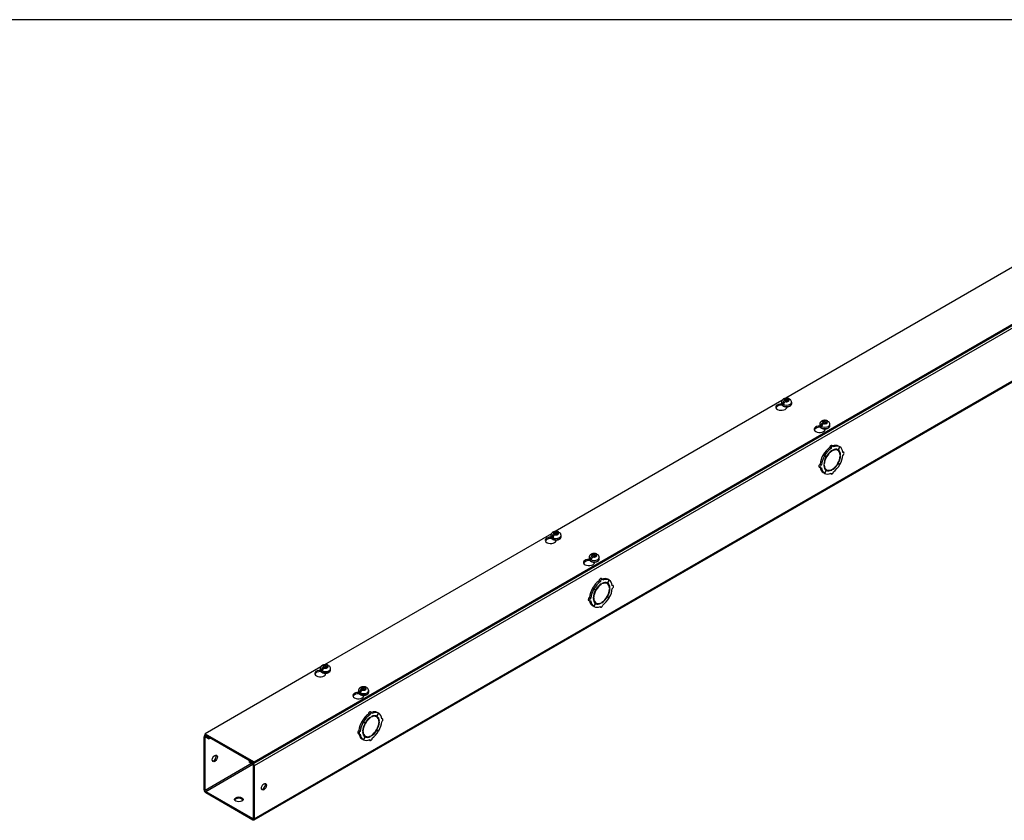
# Model space of a CAD drawing. Header units: inches. Extents: x 1 to 240, y -1 to 159.
# Tile 8 of 9: x 180 to 216, y 130 to 159. Entities that reach past the tile are written whole.
import ezdxf

# ---------------------------------------------------------------- set-up
doc = ezdxf.new("R2010")
doc.units = ezdxf.units.IN
doc.header["$MEASUREMENT"] = 0
for name, color, linetype in [('COM56308-1', 7, 'Continuous'), ('COM70721-5', 7, 'Continuous'), ('Default', 7, 'Continuous'), ('SCS19515', 7, 'Continuous')]:
    doc.layers.add(name, color=color, linetype=linetype)

# ---------------------------------------------------------------- blocks, each defined once
blk = doc.blocks.new('SE5')
at = {"layer": 'COM56308-1', "color": 7, "linetype": 'Continuous'}
for p, q in [((188.545, 131.906), (230.927, 156.375)), ((188.545, 131.859), (230.927, 156.329)), ((216.445, 150.097), (208.104, 145.281)), ((207.96, 145.198), (199.618, 140.382)), ((207.963, 145.026), (207.963, 145.034)), ((207.967, 145.028), (207.963, 145.026)), ((208.14, 144.942), (208.14, 144.97)), ((209.369, 144.214), (209.369, 144.222)), ((209.374, 144.216), (209.369, 144.214)), ((209.546, 144.13), (209.546, 144.158)), ((199.474, 140.299), (191.133, 135.483)), ((199.478, 140.127), (199.478, 140.135)), ((199.482, 140.129), (199.478, 140.127)), ((199.654, 140.043), (199.654, 140.071)), ((200.884, 139.315), (200.884, 139.323)), ((200.888, 139.317), (200.884, 139.315)), ((201.061, 139.231), (201.061, 139.259)), ((190.989, 135.4), (186.74, 132.947)), ((190.992, 135.228), (190.992, 135.236)), ((190.997, 135.23), (190.992, 135.228)), ((191.169, 135.144), (191.169, 135.172)), ((192.399, 134.416), (192.399, 134.424)), ((192.403, 134.418), (192.399, 134.416)), ((192.575, 134.332), (192.575, 134.36)), ((186.74, 132.947), (188.545, 131.906)), ((186.74, 132.901), (186.74, 132.947)), ((186.74, 132.901), (188.545, 131.859)), ((188.545, 131.859), (188.545, 131.906))]:
    blk.add_line(p, q, dxfattribs=at)
for centre, start_param, end_param in [((207.938, 144.956), 1.539116, 6.405229), ((207.938, 144.91), 1.448753, 2.938903), ((209.345, 144.144), 1.539116, 6.405229), ((209.345, 144.098), 1.448753, 2.941717), ((199.453, 140.057), 1.539116, 6.405229), ((199.453, 140.011), 1.448753, 2.938903), ((200.859, 139.245), 1.539116, 6.405229), ((200.859, 139.199), 1.448753, 2.941717), ((190.968, 135.158), 1.539116, 6.405229), ((190.968, 135.112), 1.448753, 2.938903), ((192.374, 134.346), 1.539116, 6.405229), ((192.374, 134.3), 1.448753, 2.941717)]:
    blk.add_ellipse(centre, major_axis=(0.203, 0), ratio=0.57735, start_param=start_param, end_param=end_param, dxfattribs=at)
at = {"layer": 'COM70721-5', "color": 7, "linetype": 'Continuous'}
for p, q in [((230.971, 156.258), (188.545, 131.763)), ((188.527, 129.777), (230.953, 154.272)), ((188.545, 129.816), (230.971, 154.311)), ((209.267, 144.206), (209.157, 144.142)), ((209.84, 143.518), (209.789, 143.548)), ((210.089, 143.496), (210.027, 143.387)), ((210.028, 143.386), (210.091, 143.494)), ((210.089, 143.496), (210.038, 143.525)), ((210.091, 143.494), (210.089, 143.496)), ((209.526, 143.168), (209.475, 143.197)), ((209.475, 143.197), (209.538, 143.162)), ((209.529, 143.172), (209.478, 143.202)), ((209.54, 143.165), (209.478, 143.202)), ((209.526, 143.168), (209.589, 143.132)), ((209.591, 143.136), (209.529, 143.172)), ((209.589, 143.132), (209.538, 143.162)), ((209.591, 143.136), (209.54, 143.165)), ((209.765, 143.439), (209.714, 143.468)), ((209.795, 143.336), (209.778, 143.346)), ((209.795, 143.336), (209.795, 143.356)), ((209.823, 143.373), (209.823, 143.352)), ((210.015, 143.365), (209.964, 143.394)), ((210.028, 143.386), (210.027, 143.387)), ((210.118, 143.203), (210.099, 143.214)), ((210.1, 143.192), (210.118, 143.203)), ((210.118, 143.17), (210.1, 143.16)), ((210.235, 143.29), (210.201, 143.31)), ((209.331, 142.755), (209.382, 142.725)), ((209.413, 142.831), (209.363, 142.86)), ((209.5, 142.846), (209.517, 142.856)), ((209.517, 142.823), (209.5, 142.813)), ((209.517, 142.856), (209.501, 142.865)), ((210.027, 142.88), (210.014, 142.887)), ((210.028, 142.883), (210.016, 142.89)), ((210.027, 142.88), (210.089, 142.843)), ((210.091, 142.848), (210.028, 142.883)), ((209.526, 142.521), (209.475, 142.551)), ((209.589, 142.629), (209.526, 142.521)), ((209.529, 142.52), (209.526, 142.521)), ((209.529, 142.52), (209.591, 142.628)), ((209.552, 142.68), (209.603, 142.651)), ((209.591, 142.628), (209.589, 142.629)), ((209.743, 142.517), (209.778, 142.497)), ((209.795, 142.643), (209.775, 142.654)), ((209.795, 142.643), (209.795, 142.663)), ((209.823, 142.68), (209.823, 142.659)), ((200.782, 139.307), (200.672, 139.243)), ((201.279, 138.54), (201.228, 138.569)), ((201.309, 138.437), (201.293, 138.447)), ((201.355, 138.619), (201.304, 138.649)), ((201.309, 138.437), (201.309, 138.458)), ((201.338, 138.474), (201.338, 138.453)), ((201.53, 138.466), (201.479, 138.495)), ((201.604, 138.597), (201.541, 138.488)), ((201.543, 138.487), (201.541, 138.488)), ((201.543, 138.487), (201.606, 138.595)), ((201.604, 138.597), (201.553, 138.626)), ((201.606, 138.595), (201.604, 138.597)), ((201.75, 138.391), (201.716, 138.411)), ((201.041, 138.269), (200.99, 138.298)), ((200.99, 138.298), (201.053, 138.263)), ((201.043, 138.273), (200.993, 138.303)), ((201.055, 138.266), (200.993, 138.303)), ((201.041, 138.269), (201.104, 138.233)), ((201.106, 138.237), (201.043, 138.273)), ((201.104, 138.233), (201.053, 138.263)), ((201.106, 138.237), (201.055, 138.266)), ((201.633, 138.304), (201.613, 138.315)), ((201.615, 138.293), (201.633, 138.304)), ((201.633, 138.271), (201.615, 138.261)), ((200.846, 137.856), (200.897, 137.826)), ((200.928, 137.932), (200.877, 137.961)), ((201.014, 137.947), (201.032, 137.957)), ((201.032, 137.924), (201.014, 137.914)), ((201.032, 137.957), (201.016, 137.966)), ((201.104, 137.731), (201.041, 137.622)), ((201.043, 137.621), (201.106, 137.729)), ((201.066, 137.781), (201.117, 137.752)), ((201.106, 137.729), (201.104, 137.731)), ((201.309, 137.744), (201.29, 137.755)), ((201.309, 137.744), (201.309, 137.764)), ((201.338, 137.781), (201.338, 137.76)), ((201.541, 137.981), (201.529, 137.988)), ((201.543, 137.984), (201.531, 137.991)), ((201.541, 137.981), (201.604, 137.944)), ((201.606, 137.949), (201.543, 137.984)), ((201.041, 137.622), (200.99, 137.652)), ((201.043, 137.621), (201.041, 137.622)), ((201.258, 137.618), (201.292, 137.598)), ((192.296, 134.408), (192.186, 134.344)), ((192.869, 133.72), (192.819, 133.75)), ((193.118, 133.698), (193.056, 133.589)), ((193.058, 133.588), (193.121, 133.696)), ((193.118, 133.698), (193.067, 133.727)), ((193.121, 133.696), (193.118, 133.698)), ((192.556, 133.37), (192.505, 133.4)), ((192.505, 133.4), (192.568, 133.364)), ((192.558, 133.374), (192.507, 133.404)), ((192.57, 133.367), (192.507, 133.404)), ((192.556, 133.37), (192.619, 133.334)), ((192.62, 133.338), (192.558, 133.374)), ((192.619, 133.334), (192.568, 133.364)), ((192.62, 133.338), (192.57, 133.367)), ((192.794, 133.641), (192.743, 133.67)), ((192.824, 133.538), (192.808, 133.548)), ((192.824, 133.538), (192.824, 133.559)), ((192.852, 133.575), (192.852, 133.554)), ((193.044, 133.567), (192.994, 133.596)), ((193.058, 133.588), (193.056, 133.589)), ((193.147, 133.405), (193.128, 133.416)), ((193.13, 133.394), (193.147, 133.405)), ((193.147, 133.372), (193.13, 133.362)), ((193.265, 133.492), (193.231, 133.512)), ((192.443, 133.033), (192.392, 133.062)), ((192.529, 133.048), (192.547, 133.058)), ((192.547, 133.025), (192.529, 133.015)), ((192.547, 133.058), (192.53, 133.068)), ((193.056, 133.082), (193.044, 133.089)), ((193.058, 133.085), (193.045, 133.092)), ((193.056, 133.082), (193.118, 133.045)), ((193.121, 133.05), (193.058, 133.085)), ((186.696, 130.883), (186.696, 132.831)), ((186.754, 132.893), (186.714, 132.87)), ((186.737, 132.807), (186.757, 132.819)), ((186.737, 130.86), (186.737, 132.807)), ((186.779, 132.878), (186.757, 132.866)), ((186.757, 132.866), (186.873, 132.799)), ((186.757, 132.819), (186.873, 132.752)), ((186.873, 132.799), (186.895, 132.812)), ((186.873, 132.752), (186.873, 132.799)), ((186.873, 132.752), (186.935, 132.788)), ((192.361, 132.957), (192.412, 132.928)), ((192.556, 132.723), (192.505, 132.753)), ((192.619, 132.832), (192.556, 132.723)), ((192.558, 132.722), (192.556, 132.723)), ((192.558, 132.722), (192.62, 132.83)), ((192.581, 132.882), (192.632, 132.853)), ((192.62, 132.83), (192.619, 132.832)), ((192.773, 132.719), (192.807, 132.699)), ((192.824, 132.845), (192.805, 132.856)), ((192.824, 132.845), (192.824, 132.865)), ((192.852, 132.882), (192.852, 132.861)), ((188.39, 131.948), (188.368, 131.936)), ((188.368, 131.936), (188.484, 131.869)), ((188.368, 131.889), (188.368, 131.936)), ((188.368, 131.889), (188.484, 131.822)), ((188.484, 131.869), (188.506, 131.882)), ((188.444, 131.845), (186.737, 130.86)), ((186.757, 130.824), (188.485, 131.822)), ((188.504, 131.787), (188.504, 129.839)), ((188.545, 131.763), (188.545, 129.816)), ((186.757, 130.824), (188.484, 129.828)), ((186.757, 130.778), (188.484, 129.781)), ((188.504, 129.839), (188.484, 129.828))]:
    blk.add_line(p, q, dxfattribs=at)
for centre, major_axis, start_param, end_param in [((209.758, 143.494), (-0.0312, -0.0541), 3.141593, 5.497787), ((209.809, 143.464), (-0.0313, -0.0541), 2.356194, 5.497787), ((209.758, 143.037), (0.281, 0.487), 0.004363, 0.620067), ((209.809, 143.008), (0.281, 0.487), 0.004363, 0.674057), ((209.809, 143.008), (0.281, 0.487), 5.609128, 6.278822), ((209.758, 143.037), (-0.281, -0.487), 4.716752, 5.386446), ((209.809, 143.008), (-0.281, -0.487), 4.716752, 5.386446), ((209.758, 143.037), (0.281, 0.487), 0.896739, 1.566433), ((209.809, 143.008), (-0.219, -0.379), 4.716752, 5.452057), ((209.809, 143.008), (-0.206, -0.357), 3.975495, 5.449283), ((209.809, 143.008), (0.281, 0.487), 0.896739, 1.566433), ((209.758, 143.037), (-0.206, -0.357), 4.707761, 4.717017), ((209.809, 143.008), (0.219, 0.379), 0.831128, 1.566433), ((209.809, 143.008), (-0.206, -0.357), 2.404698, 3.878487), ((209.809, 143.008), (0.219, 0.379), 0.004363, 0.739668), ((209.809, 143.008), (0.206, 0.357), 3.975495, 5.449283), ((209.758, 143.037), (-0.206, -0.357), 3.141593, 3.271499), ((209.758, 143.037), (0.219, 0.379), 5.920402, 6.166551), ((209.809, 143.008), (0.219, 0.379), 5.543517, 6.278822), ((209.809, 143.008), (0.219, 0.379), 4.716752, 5.452057), ((209.809, 143.008), (0.281, 0.487), 4.716752, 5.386446), ((210.204, 143.236), (-0.0313, -0.0541), 0.785398, 3.926991), ((209.363, 142.809), (0.0312, 0.0541), 0.785398, 3.141593), ((209.413, 142.78), (0.0312, 0.0541), 0.785398, 3.926991), ((209.809, 143.008), (-0.219, -0.379), 5.543517, 6.278822), ((209.809, 143.008), (0.206, 0.357), 2.404698, 3.878487), ((209.809, 143.008), (-0.219, -0.379), 0.831128, 1.566433), ((209.809, 143.008), (-0.281, -0.487), 0.896739, 1.566433), ((209.758, 143.037), (-0.281, -0.487), 5.663118, 6.278822), ((209.809, 143.008), (-0.281, -0.487), 5.609128, 6.278822), ((209.758, 143.037), (0.206, 0.357), 3.011687, 3.141593), ((209.809, 143.008), (-0.281, -0.487), 0.004363, 0.674057), ((209.758, 143.037), (-0.219, -0.379), 0.116634, 0.362783), ((209.809, 143.008), (-0.219, -0.379), 0.004363, 0.739668), ((209.809, 142.551), (0.0312, 0.0541), 2.356194, 5.497787), ((201.273, 138.138), (0.281, 0.487), 0.896739, 1.566433), ((201.323, 138.109), (-0.206, -0.357), 3.975495, 5.449283), ((201.323, 138.109), (0.281, 0.487), 0.896739, 1.566433), ((201.323, 138.109), (0.219, 0.379), 0.831128, 1.566433), ((201.273, 138.595), (-0.0313, -0.0541), 3.141593, 5.497787), ((201.323, 138.565), (-0.0313, -0.0541), 2.356194, 5.497787), ((201.273, 138.138), (0.281, 0.487), 0.004363, 0.620067), ((201.323, 138.109), (-0.206, -0.357), 2.404698, 3.878487), ((201.323, 138.109), (0.219, 0.379), 0.004363, 0.739668), ((201.323, 138.109), (0.281, 0.487), 0.004363, 0.674057), ((201.273, 138.138), (-0.206, -0.357), 3.141593, 3.271499), ((201.273, 138.138), (0.219, 0.379), 5.920402, 6.166551), ((201.323, 138.109), (0.219, 0.379), 5.543517, 6.278822), ((201.323, 138.109), (0.281, 0.487), 5.609128, 6.278822), ((201.719, 138.337), (-0.0313, -0.0541), 0.785398, 3.926991), ((201.273, 138.138), (-0.281, -0.487), 4.716752, 5.386446), ((201.323, 138.109), (-0.281, -0.487), 4.716752, 5.386446), ((201.323, 138.109), (-0.219, -0.379), 4.716752, 5.452057), ((201.273, 138.138), (-0.206, -0.357), 4.707761, 4.717017), ((201.323, 138.109), (0.206, 0.357), 3.975495, 5.449283), ((201.323, 138.109), (0.219, 0.379), 4.716752, 5.452057), ((201.323, 138.109), (0.281, 0.487), 4.716752, 5.386446), ((200.877, 137.91), (0.0312, 0.0541), 0.785398, 3.141593), ((201.273, 138.138), (-0.281, -0.487), 5.663118, 6.278822), ((200.928, 137.881), (0.0312, 0.0541), 0.785398, 3.926991), ((201.323, 138.109), (-0.281, -0.487), 5.609128, 6.278822), ((201.323, 138.109), (-0.219, -0.379), 5.543517, 6.278822), ((201.323, 138.109), (0.206, 0.357), 2.404698, 3.878487), ((201.273, 138.138), (0.206, 0.357), 3.011687, 3.141593), ((201.273, 138.138), (-0.219, -0.379), 0.116634, 0.362783), ((201.323, 138.109), (-0.219, -0.379), 0.004363, 0.739668), ((201.323, 137.652), (0.0312, 0.0541), 2.356194, 5.497787), ((201.323, 138.109), (-0.219, -0.379), 0.831128, 1.566433), ((201.323, 138.109), (-0.281, -0.487), 0.896739, 1.566433), ((201.323, 138.109), (-0.281, -0.487), 0.004363, 0.674057), ((192.787, 133.696), (-0.0312, -0.0541), 3.141593, 5.497787), ((192.838, 133.666), (-0.0313, -0.0541), 2.356194, 5.497787), ((192.787, 133.239), (0.281, 0.487), 0.004363, 0.620067), ((192.838, 133.21), (0.281, 0.487), 0.004363, 0.674057), ((192.838, 133.21), (0.281, 0.487), 5.609128, 6.278822), ((192.787, 133.239), (-0.281, -0.487), 4.716752, 5.386446), ((192.838, 133.21), (-0.281, -0.487), 4.716752, 5.386446), ((192.787, 133.239), (0.281, 0.487), 0.896739, 1.566433), ((192.838, 133.21), (-0.219, -0.379), 4.716752, 5.452057), ((192.838, 133.21), (-0.206, -0.357), 3.975495, 5.449283), ((192.838, 133.21), (0.281, 0.487), 0.896739, 1.566433), ((192.787, 133.239), (-0.206, -0.357), 4.707761, 4.717017), ((192.838, 133.21), (0.219, 0.379), 0.831128, 1.566433), ((192.838, 133.21), (-0.206, -0.357), 2.404698, 3.878487), ((192.838, 133.21), (0.219, 0.379), 0.004363, 0.739668), ((192.838, 133.21), (0.206, 0.357), 3.975495, 5.449283), ((192.787, 133.239), (-0.206, -0.357), 3.141593, 3.271499), ((192.787, 133.239), (0.219, 0.379), 5.920402, 6.166551), ((192.838, 133.21), (0.219, 0.379), 5.543517, 6.278822), ((192.838, 133.21), (0.219, 0.379), 4.716752, 5.452057), ((192.838, 133.21), (0.281, 0.487), 4.716752, 5.386446), ((193.233, 133.438), (-0.0313, -0.0541), 0.785398, 3.926991), ((192.392, 133.011), (0.0312, 0.0541), 0.785398, 3.141593), ((192.443, 132.982), (0.0312, 0.0541), 0.785398, 3.926991), ((192.838, 133.21), (-0.219, -0.379), 5.543517, 6.278822), ((192.838, 133.21), (0.206, 0.357), 2.404698, 3.878487), ((192.838, 133.21), (-0.219, -0.379), 0.831128, 1.566433), ((192.838, 133.21), (-0.281, -0.487), 0.896739, 1.566433), ((186.757, 132.795), (0.043, -0.0745), 2.356194, 3.926991), ((186.757, 132.795), (0.0145, -0.0251), 2.356194, 3.926991), ((192.787, 133.239), (-0.281, -0.487), 5.663118, 6.278822), ((192.838, 133.21), (-0.281, -0.487), 5.609128, 6.278822), ((192.787, 133.239), (0.206, 0.357), 3.011687, 3.141593), ((192.838, 133.21), (-0.281, -0.487), 0.004363, 0.674057), ((192.787, 133.239), (-0.219, -0.379), 0.116634, 0.362783), ((192.838, 133.21), (-0.219, -0.379), 0.004363, 0.739668), ((192.838, 132.753), (0.0313, 0.0541), 2.356194, 5.497787), ((187.05, 132.061), (-0.066, -0.115), 0.307887, 2.833706), ((188.484, 131.799), (-0.043, 0.0745), 3.926991, 5.497787), ((188.484, 131.799), (-0.0145, 0.0251), 3.926991, 5.497787), ((186.757, 130.848), (-0.043, 0.0745), 0.785398, 2.356194), ((186.757, 130.848), (-0.0145, 0.0251), 0.785398, 2.356194), ((188.858, 131.017), (0.066, 0.115), 3.44948, 5.975298), ((187.974, 130.484), (0.156, 0), 0.260902, 2.88069), ((188.484, 129.851), (-0.0145, 0.0251), 2.356194, 3.926991), ((188.484, 129.851), (-0.043, 0.0745), 2.356194, 3.926991)]:
    blk.add_ellipse(centre, major_axis=major_axis, ratio=0.57735, start_param=start_param, end_param=end_param, dxfattribs=at)
for centre, major_axis in [((187.09, 132.038), (-0.067, -0.115)), ((188.898, 130.994), (0.066, 0.115)), ((187.974, 130.53), (0.156, 0))]:
    blk.add_ellipse(centre, major_axis=major_axis, ratio=0.57735, dxfattribs=at)
at = {"layer": 'SCS19515', "color": 7, "linetype": 'Continuous'}
for p, q in [((207.943, 145.137), (207.943, 145.088)), ((208.051, 145.127), (207.979, 145.086)), ((208.074, 145.202), (208.044, 145.184)), ((208.074, 145.242), (208.144, 145.242)), ((208.074, 145.202), (208.074, 145.242)), ((208.074, 145.202), (208.074, 145.151)), ((208.074, 145.181), (208.144, 145.181)), ((208.086, 145.16), (208.117, 145.178)), ((208.186, 145.178), (208.117, 145.178)), ((208.175, 145.26), (208.144, 145.242)), ((208.144, 145.181), (208.144, 145.242)), ((208.186, 145.206), (208.144, 145.181)), ((208.186, 145.218), (208.217, 145.236)), ((208.186, 145.218), (208.186, 145.178)), ((208.318, 145.088), (208.318, 145.137)), ((209.349, 144.325), (209.349, 144.276)), ((209.457, 144.315), (209.386, 144.274)), ((209.481, 144.39), (209.45, 144.372)), ((209.481, 144.43), (209.55, 144.43)), ((209.481, 144.39), (209.481, 144.43)), ((209.481, 144.39), (209.481, 144.339)), ((209.481, 144.369), (209.55, 144.369)), ((209.493, 144.348), (209.523, 144.366)), ((209.593, 144.366), (209.523, 144.366)), ((209.581, 144.448), (209.55, 144.43)), ((209.55, 144.369), (209.55, 144.43)), ((209.593, 144.394), (209.55, 144.369)), ((209.593, 144.406), (209.624, 144.424)), ((209.593, 144.406), (209.593, 144.366)), ((209.724, 144.276), (209.724, 144.325)), ((199.458, 140.238), (199.458, 140.189)), ((199.565, 140.228), (199.494, 140.187)), ((199.589, 140.303), (199.558, 140.286)), ((199.589, 140.343), (199.659, 140.343)), ((199.589, 140.303), (199.589, 140.343)), ((199.589, 140.303), (199.589, 140.252)), ((199.589, 140.282), (199.659, 140.282)), ((199.601, 140.261), (199.632, 140.279)), ((199.701, 140.279), (199.632, 140.279)), ((199.69, 140.361), (199.659, 140.343)), ((199.659, 140.282), (199.659, 140.343)), ((199.701, 140.307), (199.659, 140.282)), ((199.701, 140.319), (199.732, 140.337)), ((199.701, 140.319), (199.701, 140.279)), ((199.833, 140.189), (199.833, 140.238)), ((200.996, 139.491), (200.965, 139.473)), ((200.996, 139.531), (201.065, 139.531)), ((200.996, 139.491), (200.996, 139.531)), ((200.996, 139.491), (200.996, 139.44)), ((201.096, 139.549), (201.065, 139.531)), ((201.065, 139.47), (201.065, 139.531)), ((201.108, 139.495), (201.065, 139.47)), ((201.108, 139.507), (201.138, 139.525)), ((201.108, 139.507), (201.108, 139.467)), ((200.864, 139.426), (200.864, 139.377)), ((200.972, 139.416), (200.9, 139.375)), ((200.996, 139.47), (201.065, 139.47)), ((201.007, 139.449), (201.038, 139.467)), ((201.108, 139.467), (201.038, 139.467)), ((201.239, 139.377), (201.239, 139.426)), ((190.972, 135.339), (190.972, 135.29)), ((191.08, 135.329), (191.009, 135.288)), ((191.104, 135.404), (191.073, 135.387)), ((191.104, 135.444), (191.173, 135.444)), ((191.104, 135.404), (191.104, 135.444)), ((191.104, 135.404), (191.104, 135.353)), ((191.104, 135.383), (191.173, 135.383)), ((191.116, 135.362), (191.146, 135.38)), ((191.216, 135.38), (191.146, 135.38)), ((191.204, 135.462), (191.173, 135.444)), ((191.173, 135.383), (191.173, 135.444)), ((191.216, 135.408), (191.173, 135.383)), ((191.216, 135.42), (191.247, 135.438)), ((191.216, 135.42), (191.216, 135.38)), ((191.347, 135.29), (191.347, 135.339)), ((192.379, 134.527), (192.379, 134.478)), ((192.487, 134.517), (192.415, 134.476)), ((192.51, 134.592), (192.48, 134.575)), ((192.51, 134.632), (192.58, 134.632)), ((192.51, 134.592), (192.51, 134.632)), ((192.51, 134.592), (192.51, 134.541)), ((192.51, 134.571), (192.58, 134.571)), ((192.522, 134.55), (192.553, 134.568)), ((192.622, 134.568), (192.553, 134.568)), ((192.611, 134.65), (192.58, 134.632)), ((192.58, 134.571), (192.58, 134.632)), ((192.622, 134.596), (192.58, 134.571)), ((192.622, 134.608), (192.653, 134.626)), ((192.622, 134.608), (192.622, 134.568)), ((192.754, 134.478), (192.754, 134.527))]:
    blk.add_line(p, q, dxfattribs=at)
for centre, radius, start, end in [((208.121, 145.064), 0.144, 122.6431, 170.9725), ((208.164, 145.039), 0.144, 122.6435, 170.9722), ((208.187, 145.135), 0.13, 0.6535, 51.7475), ((209.528, 144.252), 0.144, 122.6431, 170.9725), ((209.57, 144.227), 0.144, 122.6435, 170.9722), ((209.594, 144.323), 0.13, 0.6535, 51.7475), ((199.636, 140.165), 0.144, 122.6431, 170.9725), ((199.678, 140.14), 0.144, 122.6435, 170.9722), ((199.702, 140.236), 0.13, 0.6535, 51.7475), ((201.109, 139.424), 0.13, 0.6535, 51.7475), ((201.042, 139.353), 0.144, 122.6431, 170.9725), ((201.085, 139.328), 0.144, 122.6435, 170.9722), ((191.151, 135.266), 0.144, 122.6431, 170.9725), ((191.193, 135.241), 0.144, 122.6435, 170.9722), ((191.217, 135.337), 0.13, 0.6535, 51.7475), ((192.557, 134.454), 0.144, 122.6431, 170.9725), ((192.599, 134.429), 0.144, 122.6435, 170.9722), ((192.623, 134.525), 0.13, 0.6535, 51.7475)]:
    blk.add_arc(centre, radius, start, end, dxfattribs=at)
for centre, major_axis, start_param, end_param in [((208.13, 145.137), (0.187, 0), 3.141695, 6.283185), ((208.13, 145.088), (-0.187, 0), 0, 3.141593), ((208.13, 145.149), (-0.186, 0), 0.623612, 0.947184), ((208.13, 145.21), (0.0975, 0), 1.098165, 3.614224), ((208.13, 145.21), (-0.0975, 0), 1.098165, 3.614224), ((209.537, 144.325), (0.187, 0), 3.141695, 6.283185), ((209.537, 144.276), (-0.187, 0), 0, 3.141593), ((209.537, 144.337), (-0.186, 0), 0.623612, 0.947184), ((209.537, 144.398), (0.0975, 0), 1.098165, 3.614224), ((209.537, 144.398), (-0.0975, 0), 1.098165, 3.614224), ((199.645, 140.238), (0.188, 0), 3.141695, 6.283185), ((199.645, 140.311), (0.0975, 0), 1.098165, 3.614224), ((199.645, 140.311), (-0.0975, 0), 1.098165, 3.614224), ((199.645, 140.189), (-0.188, 0), 0, 3.141593), ((199.645, 140.25), (-0.186, 0), 0.623612, 0.947184), ((201.052, 139.499), (0.0975, 0), 1.098165, 3.614224), ((201.052, 139.499), (-0.0975, 0), 1.098165, 3.614224), ((201.052, 139.426), (0.188, 0), 3.141695, 6.283185), ((201.052, 139.377), (-0.188, 0), 0, 3.141593), ((201.052, 139.438), (-0.186, 0), 0.623612, 0.947184), ((191.16, 135.339), (0.187, 0), 3.141695, 6.283185), ((191.16, 135.29), (-0.187, 0), 0, 3.141593), ((191.16, 135.351), (-0.186, 0), 0.623612, 0.947184), ((191.16, 135.412), (0.0975, 0), 1.098165, 3.614224), ((191.16, 135.412), (-0.0975, 0), 1.098165, 3.614224), ((192.566, 134.527), (0.187, 0), 3.141695, 6.283185), ((192.566, 134.478), (-0.187, 0), 0, 3.141593), ((192.566, 134.539), (-0.186, 0), 0.623612, 0.947184), ((192.566, 134.6), (0.0975, 0), 1.098165, 3.614224), ((192.566, 134.6), (-0.0975, 0), 1.098165, 3.614224)]:
    blk.add_ellipse(centre, major_axis=major_axis, ratio=0.57735, start_param=start_param, end_param=end_param, dxfattribs=at)
for points, knots in [([(208.217, 145.267), (208.21, 145.27), (208.198, 145.274), (208.176, 145.279), (208.154, 145.282), (208.13, 145.283), (208.107, 145.282), (208.084, 145.279), (208.061, 145.274), (208.039, 145.266), (208.019, 145.256), (208.001, 145.245), (207.986, 145.232), (207.973, 145.218), (207.962, 145.203), (207.953, 145.187), (207.947, 145.17), (207.943, 145.152), (207.943, 145.142), (207.943, 145.137)], [0, 0, 0, 0, 0.055334, 0.118501, 0.18162, 0.24467, 0.307897, 0.371612, 0.436169, 0.501936, 0.569037, 0.628848, 0.686738, 0.742619, 0.796793, 0.849686, 0.901709, 0.958383, 1, 1, 1, 1]), ([(207.943, 145.088), (207.943, 145.087), (207.943, 145.082), (207.944, 145.071), (207.949, 145.056), (207.956, 145.043), (207.966, 145.029), (207.978, 145.017), (207.992, 145.006), (208.009, 144.996), (208.028, 144.987), (208.048, 144.98), (208.07, 144.975), (208.092, 144.971), (208.115, 144.969), (208.138, 144.969), (208.161, 144.97), (208.183, 144.973), (208.205, 144.978), (208.226, 144.985), (208.245, 144.993), (208.263, 145.002), (208.279, 145.014), (208.293, 145.026), (208.304, 145.04), (208.312, 145.055), (208.316, 145.07), (208.318, 145.081), (208.318, 145.087), (208.318, 145.087)], [0, 0, 0, 0, 0.00444, 0.040953, 0.07734, 0.114149, 0.151852, 0.190645, 0.230405, 0.270795, 0.311455, 0.352098, 0.392636, 0.433062, 0.473405, 0.51371, 0.554028, 0.594399, 0.634875, 0.675511, 0.716354, 0.757427, 0.798695, 0.83993, 0.880721, 0.920575, 0.959159, 0.99654, 1, 1, 1, 1]), ([(208.237, 145.244), (208.237, 145.245), (208.237, 145.246), (208.235, 145.25), (208.233, 145.253), (208.23, 145.259), (208.227, 145.261), (208.222, 145.265), (208.22, 145.266), (208.214, 145.269), (208.211, 145.269), (208.204, 145.27), (208.201, 145.269), (208.194, 145.268), (208.19, 145.267), (208.182, 145.264), (208.179, 145.262), (208.175, 145.26)], [0.0861551, 0.0861551, 0.0861551, 0.0861551, 0.125, 0.125, 0.25, 0.25, 0.375, 0.375, 0.5, 0.5, 0.625, 0.625, 0.75, 0.75, 0.875, 0.875, 1, 1, 1, 1]), ([(208.217, 145.236), (208.221, 145.238), (208.225, 145.24), (208.232, 145.243), (208.236, 145.244), (208.243, 145.245), (208.247, 145.245), (208.253, 145.245), (208.256, 145.244), (208.262, 145.242), (208.265, 145.24), (208.268, 145.238), (208.268, 145.238), (208.268, 145.238)], [0, 0, 0, 0, 0.125, 0.125, 0.25, 0.25, 0.375, 0.375, 0.5, 0.5, 0.625, 0.625, 0.6403392, 0.6403392, 0.6403392, 0.6403392]), ([(209.35, 144.276), (209.349, 144.275), (209.349, 144.27), (209.351, 144.259), (209.355, 144.244), (209.362, 144.231), (209.372, 144.217), (209.384, 144.205), (209.399, 144.194), (209.416, 144.184), (209.434, 144.175), (209.455, 144.168), (209.476, 144.163), (209.498, 144.159), (209.521, 144.157), (209.544, 144.157), (209.567, 144.158), (209.59, 144.161), (209.612, 144.166), (209.632, 144.173), (209.652, 144.181), (209.67, 144.19), (209.685, 144.202), (209.699, 144.214), (209.71, 144.228), (209.718, 144.243), (209.723, 144.258), (209.725, 144.269), (209.724, 144.275), (209.724, 144.275)], [0, 0, 0, 0, 0.00444, 0.040953, 0.07734, 0.114149, 0.151852, 0.190645, 0.230405, 0.270795, 0.311455, 0.352098, 0.392636, 0.433062, 0.473405, 0.51371, 0.554028, 0.594399, 0.634875, 0.675511, 0.716354, 0.757427, 0.798695, 0.83993, 0.880721, 0.920575, 0.959159, 0.99654, 1, 1, 1, 1]), ([(209.624, 144.455), (209.617, 144.458), (209.605, 144.462), (209.583, 144.467), (209.56, 144.47), (209.537, 144.471), (209.514, 144.47), (209.49, 144.467), (209.468, 144.462), (209.446, 144.454), (209.425, 144.444), (209.407, 144.433), (209.392, 144.42), (209.379, 144.406), (209.368, 144.391), (209.36, 144.375), (209.353, 144.358), (209.35, 144.34), (209.35, 144.33), (209.35, 144.325)], [0, 0, 0, 0, 0.055334, 0.118501, 0.18162, 0.24467, 0.307897, 0.371612, 0.436169, 0.501936, 0.569037, 0.628848, 0.686738, 0.742619, 0.796793, 0.849686, 0.901709, 0.958383, 1, 1, 1, 1]), ([(209.644, 144.432), (209.644, 144.433), (209.643, 144.434), (209.641, 144.438), (209.64, 144.441), (209.636, 144.447), (209.634, 144.449), (209.629, 144.453), (209.626, 144.454), (209.62, 144.457), (209.617, 144.457), (209.611, 144.458), (209.607, 144.457), (209.6, 144.456), (209.596, 144.455), (209.589, 144.452), (209.585, 144.45), (209.581, 144.448)], [0.0861551, 0.0861551, 0.0861551, 0.0861551, 0.125, 0.125, 0.25, 0.25, 0.375, 0.375, 0.5, 0.5, 0.625, 0.625, 0.75, 0.75, 0.875, 0.875, 1, 1, 1, 1]), ([(209.624, 144.424), (209.627, 144.426), (209.631, 144.428), (209.639, 144.431), (209.642, 144.432), (209.65, 144.433), (209.653, 144.433), (209.66, 144.433), (209.663, 144.432), (209.669, 144.43), (209.671, 144.428), (209.674, 144.426), (209.674, 144.426), (209.675, 144.426)], [0, 0, 0, 0, 0.125, 0.125, 0.25, 0.25, 0.375, 0.375, 0.5, 0.5, 0.625, 0.625, 0.6403392, 0.6403392, 0.6403392, 0.6403392]), ([(199.732, 140.368), (199.725, 140.371), (199.713, 140.375), (199.691, 140.38), (199.668, 140.383), (199.645, 140.384), (199.622, 140.383), (199.599, 140.38), (199.576, 140.375), (199.554, 140.367), (199.534, 140.357), (199.516, 140.346), (199.5, 140.333), (199.487, 140.319), (199.476, 140.304), (199.468, 140.288), (199.462, 140.271), (199.458, 140.253), (199.458, 140.243), (199.458, 140.238)], [0, 0, 0, 0, 0.055334, 0.118501, 0.18162, 0.24467, 0.307897, 0.371612, 0.436169, 0.501936, 0.569037, 0.628848, 0.686738, 0.742619, 0.796793, 0.849686, 0.901709, 0.958383, 1, 1, 1, 1]), ([(199.752, 140.345), (199.752, 140.346), (199.751, 140.347), (199.75, 140.352), (199.748, 140.355), (199.744, 140.36), (199.742, 140.362), (199.737, 140.366), (199.734, 140.367), (199.729, 140.37), (199.725, 140.37), (199.719, 140.371), (199.715, 140.37), (199.708, 140.369), (199.705, 140.368), (199.697, 140.365), (199.693, 140.363), (199.69, 140.361)], [0.0861551, 0.0861551, 0.0861551, 0.0861551, 0.125, 0.125, 0.25, 0.25, 0.375, 0.375, 0.5, 0.5, 0.625, 0.625, 0.75, 0.75, 0.875, 0.875, 1, 1, 1, 1]), ([(199.732, 140.337), (199.736, 140.339), (199.74, 140.341), (199.747, 140.344), (199.751, 140.345), (199.758, 140.346), (199.761, 140.346), (199.768, 140.346), (199.771, 140.345), (199.777, 140.343), (199.78, 140.341), (199.782, 140.339), (199.783, 140.339), (199.783, 140.339)], [0, 0, 0, 0, 0.125, 0.125, 0.25, 0.25, 0.375, 0.375, 0.5, 0.5, 0.625, 0.625, 0.6403392, 0.6403392, 0.6403392, 0.6403392]), ([(199.458, 140.189), (199.458, 140.188), (199.457, 140.183), (199.459, 140.172), (199.463, 140.157), (199.471, 140.144), (199.48, 140.13), (199.492, 140.118), (199.507, 140.107), (199.524, 140.097), (199.543, 140.088), (199.563, 140.081), (199.584, 140.076), (199.607, 140.072), (199.63, 140.07), (199.653, 140.07), (199.676, 140.071), (199.698, 140.074), (199.72, 140.079), (199.741, 140.086), (199.76, 140.094), (199.778, 140.103), (199.794, 140.115), (199.807, 140.127), (199.818, 140.141), (199.826, 140.156), (199.831, 140.171), (199.833, 140.182), (199.833, 140.188), (199.833, 140.188)], [0, 0, 0, 0, 0.00444, 0.040953, 0.07734, 0.114149, 0.151852, 0.190645, 0.230405, 0.270795, 0.311455, 0.352098, 0.392636, 0.433062, 0.473405, 0.51371, 0.554028, 0.594399, 0.634875, 0.675511, 0.716354, 0.757427, 0.798695, 0.83993, 0.880721, 0.920575, 0.959159, 0.99654, 1, 1, 1, 1]), ([(201.138, 139.556), (201.132, 139.559), (201.119, 139.563), (201.098, 139.568), (201.075, 139.571), (201.052, 139.572), (201.028, 139.571), (201.005, 139.568), (200.982, 139.563), (200.96, 139.555), (200.94, 139.545), (200.922, 139.534), (200.907, 139.521), (200.894, 139.507), (200.883, 139.492), (200.874, 139.476), (200.868, 139.459), (200.865, 139.441), (200.864, 139.431), (200.864, 139.426)], [0, 0, 0, 0, 0.055334, 0.118501, 0.18162, 0.24467, 0.307897, 0.371612, 0.436169, 0.501936, 0.569037, 0.628848, 0.686738, 0.742619, 0.796793, 0.849686, 0.901709, 0.958383, 1, 1, 1, 1]), ([(201.159, 139.533), (201.158, 139.534), (201.158, 139.535), (201.156, 139.54), (201.155, 139.543), (201.151, 139.548), (201.149, 139.55), (201.144, 139.554), (201.141, 139.555), (201.135, 139.558), (201.132, 139.558), (201.125, 139.559), (201.122, 139.558), (201.115, 139.557), (201.111, 139.556), (201.104, 139.553), (201.1, 139.551), (201.096, 139.549)], [0.0861551, 0.0861551, 0.0861551, 0.0861551, 0.125, 0.125, 0.25, 0.25, 0.375, 0.375, 0.5, 0.5, 0.625, 0.625, 0.75, 0.75, 0.875, 0.875, 1, 1, 1, 1]), ([(201.138, 139.525), (201.142, 139.527), (201.146, 139.529), (201.153, 139.532), (201.157, 139.533), (201.164, 139.534), (201.168, 139.534), (201.174, 139.534), (201.177, 139.533), (201.183, 139.531), (201.186, 139.529), (201.189, 139.527), (201.189, 139.527), (201.189, 139.527)], [0, 0, 0, 0, 0.125, 0.125, 0.25, 0.25, 0.375, 0.375, 0.5, 0.5, 0.625, 0.625, 0.6403392, 0.6403392, 0.6403392, 0.6403392]), ([(200.864, 139.377), (200.864, 139.376), (200.864, 139.371), (200.866, 139.36), (200.87, 139.345), (200.877, 139.332), (200.887, 139.318), (200.899, 139.306), (200.914, 139.295), (200.93, 139.285), (200.949, 139.276), (200.969, 139.269), (200.991, 139.264), (201.013, 139.26), (201.036, 139.258), (201.059, 139.258), (201.082, 139.259), (201.105, 139.262), (201.126, 139.267), (201.147, 139.274), (201.167, 139.282), (201.184, 139.291), (201.2, 139.303), (201.214, 139.315), (201.225, 139.329), (201.233, 139.344), (201.238, 139.359), (201.239, 139.37), (201.239, 139.376), (201.239, 139.376)], [0, 0, 0, 0, 0.00444, 0.040953, 0.07734, 0.114149, 0.151852, 0.190645, 0.230405, 0.270795, 0.311455, 0.352098, 0.392636, 0.433062, 0.473405, 0.51371, 0.554028, 0.594399, 0.634875, 0.675511, 0.716354, 0.757427, 0.798695, 0.83993, 0.880721, 0.920575, 0.959159, 0.99654, 1, 1, 1, 1]), ([(190.973, 135.29), (190.972, 135.289), (190.972, 135.284), (190.974, 135.273), (190.978, 135.259), (190.985, 135.245), (190.995, 135.231), (191.007, 135.219), (191.022, 135.208), (191.039, 135.198), (191.057, 135.189), (191.078, 135.182), (191.099, 135.177), (191.121, 135.173), (191.144, 135.171), (191.167, 135.171), (191.19, 135.172), (191.213, 135.175), (191.235, 135.18), (191.255, 135.187), (191.275, 135.195), (191.293, 135.204), (191.308, 135.216), (191.322, 135.228), (191.333, 135.242), (191.341, 135.257), (191.346, 135.272), (191.348, 135.283), (191.347, 135.289), (191.347, 135.289)], [0, 0, 0, 0, 0.00444, 0.040953, 0.07734, 0.114149, 0.151852, 0.190645, 0.230405, 0.270795, 0.311455, 0.352098, 0.392636, 0.433062, 0.473405, 0.51371, 0.554028, 0.594399, 0.634875, 0.675511, 0.716354, 0.757427, 0.798695, 0.83993, 0.880721, 0.920575, 0.959159, 0.99654, 1, 1, 1, 1]), ([(191.247, 135.469), (191.24, 135.472), (191.228, 135.476), (191.206, 135.481), (191.183, 135.484), (191.16, 135.485), (191.137, 135.484), (191.113, 135.481), (191.091, 135.476), (191.069, 135.468), (191.048, 135.458), (191.03, 135.447), (191.015, 135.434), (191.002, 135.42), (190.991, 135.405), (190.983, 135.389), (190.976, 135.372), (190.973, 135.354), (190.973, 135.344), (190.973, 135.339)], [0, 0, 0, 0, 0.055334, 0.118501, 0.18162, 0.24467, 0.307897, 0.371612, 0.436169, 0.501936, 0.569037, 0.628848, 0.686738, 0.742619, 0.796793, 0.849686, 0.901709, 0.958383, 1, 1, 1, 1]), ([(191.267, 135.446), (191.267, 135.447), (191.266, 135.448), (191.264, 135.453), (191.263, 135.456), (191.259, 135.461), (191.257, 135.463), (191.252, 135.467), (191.249, 135.468), (191.243, 135.471), (191.24, 135.471), (191.234, 135.472), (191.23, 135.471), (191.223, 135.47), (191.219, 135.469), (191.212, 135.466), (191.208, 135.464), (191.204, 135.462)], [0.0861551, 0.0861551, 0.0861551, 0.0861551, 0.125, 0.125, 0.25, 0.25, 0.375, 0.375, 0.5, 0.5, 0.625, 0.625, 0.75, 0.75, 0.875, 0.875, 1, 1, 1, 1]), ([(191.247, 135.438), (191.25, 135.44), (191.254, 135.442), (191.262, 135.445), (191.265, 135.446), (191.273, 135.447), (191.276, 135.447), (191.283, 135.447), (191.286, 135.446), (191.292, 135.444), (191.294, 135.442), (191.297, 135.44), (191.297, 135.44), (191.298, 135.44)], [0, 0, 0, 0, 0.125, 0.125, 0.25, 0.25, 0.375, 0.375, 0.5, 0.5, 0.625, 0.625, 0.6403392, 0.6403392, 0.6403392, 0.6403392]), ([(192.653, 134.657), (192.646, 134.66), (192.634, 134.664), (192.612, 134.669), (192.59, 134.672), (192.566, 134.673), (192.543, 134.672), (192.52, 134.669), (192.497, 134.664), (192.475, 134.656), (192.455, 134.646), (192.437, 134.635), (192.422, 134.622), (192.408, 134.608), (192.398, 134.593), (192.389, 134.577), (192.383, 134.56), (192.379, 134.542), (192.379, 134.532), (192.379, 134.527)], [0, 0, 0, 0, 0.055334, 0.118501, 0.18162, 0.24467, 0.307897, 0.371612, 0.436169, 0.501936, 0.569037, 0.628848, 0.686738, 0.742619, 0.796793, 0.849686, 0.901709, 0.958383, 1, 1, 1, 1]), ([(192.379, 134.478), (192.379, 134.477), (192.378, 134.472), (192.38, 134.461), (192.385, 134.447), (192.392, 134.433), (192.401, 134.419), (192.414, 134.407), (192.428, 134.396), (192.445, 134.386), (192.464, 134.377), (192.484, 134.37), (192.505, 134.365), (192.528, 134.361), (192.551, 134.359), (192.574, 134.359), (192.597, 134.36), (192.619, 134.363), (192.641, 134.368), (192.662, 134.375), (192.681, 134.383), (192.699, 134.392), (192.715, 134.404), (192.729, 134.416), (192.739, 134.43), (192.748, 134.445), (192.752, 134.46), (192.754, 134.471), (192.754, 134.477), (192.754, 134.477)], [0, 0, 0, 0, 0.00444, 0.040953, 0.07734, 0.114149, 0.151852, 0.190645, 0.230405, 0.270795, 0.311455, 0.352098, 0.392636, 0.433062, 0.473405, 0.51371, 0.554028, 0.594399, 0.634875, 0.675511, 0.716354, 0.757427, 0.798695, 0.83993, 0.880721, 0.920575, 0.959159, 0.99654, 1, 1, 1, 1]), ([(192.673, 134.634), (192.673, 134.635), (192.673, 134.636), (192.671, 134.641), (192.669, 134.644), (192.665, 134.649), (192.663, 134.651), (192.658, 134.655), (192.656, 134.656), (192.65, 134.659), (192.647, 134.659), (192.64, 134.66), (192.637, 134.659), (192.629, 134.658), (192.626, 134.657), (192.618, 134.654), (192.615, 134.652), (192.611, 134.65)], [0.0861551, 0.0861551, 0.0861551, 0.0861551, 0.125, 0.125, 0.25, 0.25, 0.375, 0.375, 0.5, 0.5, 0.625, 0.625, 0.75, 0.75, 0.875, 0.875, 1, 1, 1, 1]), ([(192.653, 134.626), (192.657, 134.628), (192.661, 134.63), (192.668, 134.633), (192.672, 134.634), (192.679, 134.635), (192.682, 134.635), (192.689, 134.635), (192.692, 134.634), (192.698, 134.632), (192.701, 134.63), (192.704, 134.628), (192.704, 134.628), (192.704, 134.628)], [0, 0, 0, 0, 0.125, 0.125, 0.25, 0.25, 0.375, 0.375, 0.5, 0.5, 0.625, 0.625, 0.6403392, 0.6403392, 0.6403392, 0.6403392])]:
    blk.add_open_spline(points, degree=3, knots=knots, dxfattribs=at)
blk = doc.blocks.new('BORDER')
at = {"layer": 'Default', "color": 7, "linetype": 'Continuous'}
blk.add_line((0, 27.86), (-41.86, 27.86), dxfattribs=at)

msp = doc.modelspace()

# ---------------------------------------------------------------- block references
at = {"layer": 'Default', "color": 7, "xscale": 5.7, "yscale": 5.7, "zscale": 5.7}
msp.add_blockref('BORDER', (239.562, 0.401), dxfattribs=at)
at = {"layer": 'Default'}
msp.add_blockref('SE5', (0, 0), dxfattribs=at)

doc.saveas('drawing.dxf')
